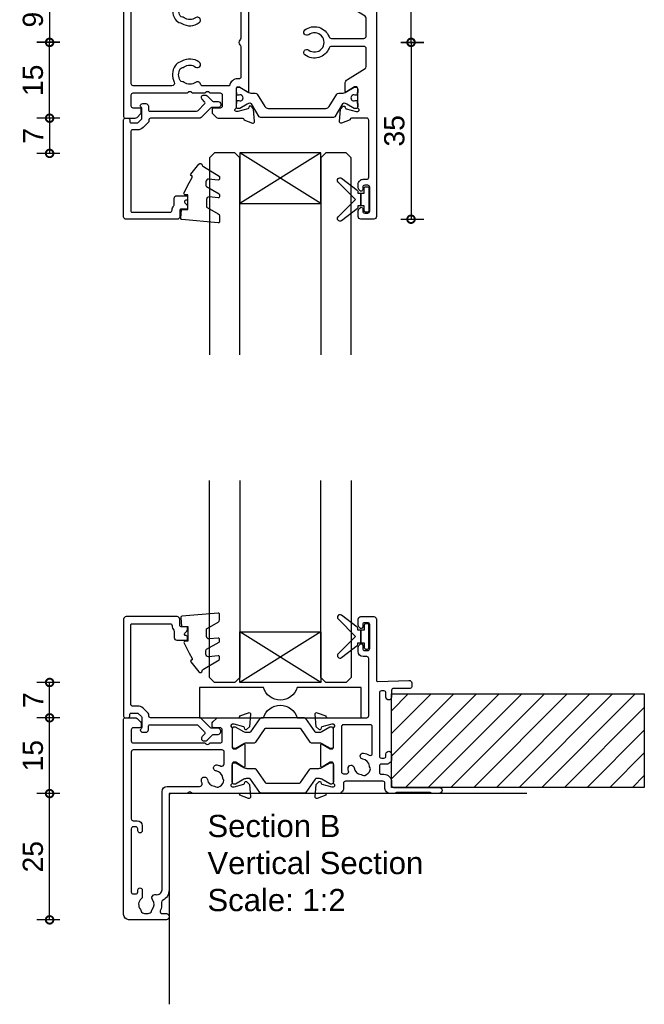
# Model space of a CAD drawing. Header units: millimetres. Extents: x 80 to 17288, y -2623 to 7492.
# Tile 69 of 125: x 9740 to 9863, y 1853 to 2048. Entities that reach past the tile are written whole.
import ezdxf

# ---------------------------------------------------------------- set-up
doc = ezdxf.new("R2010")
doc.units = ezdxf.units.MM
for name, color, linetype in [('Extrusion', 2, 'Continuous'), ('Glass', 140, 'Continuous'), ('Gray', 8, 'Continuous'), ('Gussets', 1, 'Continuous'), ('polyamide', 6, 'Continuous')]:
    doc.layers.add(name, color=color, linetype=linetype)
doc.layers.add('UNO-Dark Grey', color=7, linetype='Continuous', lineweight=13, true_color=0x44474e)
doc.styles.add('UNO Text', font='arial.ttf')
doc.dimstyles.new('UNO', dxfattribs={"dimtxt": 2, "dimasz": 1.5, "dimexe": 1.25, "dimexo": 0.625, "dimtad": 1, "dimdec": 1, "dimzin": 9, "dimtxsty": 'UNO Text', "dimblk": 'DOTSMALL', "dimcen": 2.5, "dimadec": 0, "dimazin": 0, "dimtfac": 1, "dimtdec": 1, "dimtmove": 0, "dimatfit": 3, "dimfxl": 1, "dimfxlon": 1, "dimarcsym": 0})

# ---------------------------------------------------------------- blocks, each defined once
blk = doc.blocks.new('_DotSmall')
at = {"color": 0, "linetype": 'ByBlock', "const_width": 0.5}
blk.add_lwpolyline([(-0.0625, 0, 1), (0.0625, 0, 1)], format="xyb", close=True, dxfattribs=at)
blk = doc.blocks.new('*D206')
at = {"color": 0, "lineweight": -2, "transparency": 16777216}
for p, q in [((9747.64, 2052.17), (9743.14, 2052.17)), ((9745.64, 2052.17), (9745.64, 2043.18)), ((9747.64, 2043.18), (9743.14, 2043.18))]:
    blk.add_line(p, q, dxfattribs=at)
at = {"layer": 'Defpoints', "color": 0, "transparency": 16777216}
for p in [(9754.78, 2052.17), (9745.64, 2043.18), (9800.28, 2043.18)]:
    blk.add_point(p, dxfattribs=at)
at = {"color": 0, "lineweight": -2, "transparency": 16777216, "xscale": 3, "yscale": 3, "zscale": 3}
for p, rotation in [((9745.64, 2052.17), 90), ((9745.64, 2043.18), 270)]:
    blk.add_blockref('_DotSmall', p, dxfattribs=dict(at, rotation=rotation))
at = {"color": 0, "transparency": 16777216, "insert": (9742.35, 2047.67), "char_height": 4, "attachment_point": 5, "rotation": 90, "style": 'UNO Text'}
blk.add_mtext('9', dxfattribs=at)
blk = doc.blocks.new('*D208')
at = {"color": 0, "lineweight": -2, "transparency": 16777216}
for p, q in [((9815.14, 2078.18), (9819.64, 2078.18)), ((9817.14, 2043.18), (9817.14, 2078.18)), ((9815.14, 2043.18), (9819.64, 2043.18))]:
    blk.add_line(p, q, dxfattribs=at)
at = {"layer": 'Defpoints', "color": 0, "transparency": 16777216}
for p in [(9795.52, 2078.18), (9817.14, 2078.18), (9800.28, 2043.18)]:
    blk.add_point(p, dxfattribs=at)
at = {"color": 0, "lineweight": -2, "transparency": 16777216, "xscale": 3, "yscale": 3, "zscale": 3}
for p, rotation in [((9817.14, 2078.18), 90), ((9817.14, 2043.18), 270)]:
    blk.add_blockref('_DotSmall', p, dxfattribs=dict(at, rotation=rotation))
at = {"color": 0, "transparency": 16777216, "insert": (9813.85, 2060.68), "char_height": 4, "attachment_point": 5, "rotation": 90, "style": 'UNO Text'}
blk.add_mtext('35', dxfattribs=at)
blk = doc.blocks.new('BACKSEAL1.5')
at = {"layer": 'Gussets'}
for points in [[(-0.35, -2.9), (0.3, -2.9), (0.3, -1.65), (0.3, -0.4), (-0.35, -0.4), (-0.35, -0.02, 0.233448), (-0.45, 0.18), (-3.55, 2.55, 0.936585), (-4.2, 1.8), (-0.75, -1.65), (-4.2, -5.1, 0.936585), (-3.55, -5.85), (-0.45, -3.48, 0.233448), (-0.35, -3.28)], [(1.6, 0.85), (1.2, 0.85, 0.414214), (0.95, 0.6), (0.95, -0.4), (0.3, -0.4), (0.3, -1.65), (0.3, -2.9), (0.95, -2.9), (0.95, -3.9, 0.414214), (1.2, -4.15), (1.6, -4.15, 0.414214), (1.85, -3.9), (1.85, -1.65), (1.85, 0.6, 0.414214)]]:
    blk.add_lwpolyline(points, format="xyb", close=True, dxfattribs=at)
blk = doc.blocks.new('*D215')
at = {"color": 0, "lineweight": -2, "transparency": 16777216}
for p, q in [((9747.64, 1894.44), (9743.14, 1894.44)), ((9745.64, 1869.44), (9745.64, 1894.44)), ((9747.64, 1869.44), (9743.14, 1869.44))]:
    blk.add_line(p, q, dxfattribs=at)
at = {"layer": 'Defpoints', "color": 0, "transparency": 16777216}
for p in [(9745.64, 1894.44), (9805.08, 1894.44), (9764.78, 1869.44)]:
    blk.add_point(p, dxfattribs=at)
at = {"color": 0, "lineweight": -2, "transparency": 16777216, "xscale": 3, "yscale": 3, "zscale": 3}
for p, rotation in [((9745.64, 1894.44), 90), ((9745.64, 1869.44), 270)]:
    blk.add_blockref('_DotSmall', p, dxfattribs=dict(at, rotation=rotation))
at = {"color": 0, "transparency": 16777216, "insert": (9742.35, 1881.94), "char_height": 4, "attachment_point": 5, "rotation": 90, "style": 'UNO Text'}
blk.add_mtext('25', dxfattribs=at)
blk = doc.blocks.new('*D216')
at = {"color": 0, "lineweight": -2, "transparency": 16777216}
for p, q in [((9747.64, 1909.44), (9743.14, 1909.44)), ((9745.64, 1894.44), (9745.64, 1909.44)), ((9747.64, 1894.44), (9743.14, 1894.44))]:
    blk.add_line(p, q, dxfattribs=at)
at = {"layer": 'Defpoints', "color": 0, "transparency": 16777216}
for p in [(9745.64, 1909.44), (9761.58, 1909.44), (9805.08, 1894.44)]:
    blk.add_point(p, dxfattribs=at)
at = {"color": 0, "lineweight": -2, "transparency": 16777216, "xscale": 3, "yscale": 3, "zscale": 3}
for p, rotation in [((9745.64, 1909.44), 90), ((9745.64, 1894.44), 270)]:
    blk.add_blockref('_DotSmall', p, dxfattribs=dict(at, rotation=rotation))
at = {"color": 0, "transparency": 16777216, "insert": (9742.35, 1901.94), "char_height": 4, "attachment_point": 5, "rotation": 90, "style": 'UNO Text'}
blk.add_mtext('15', dxfattribs=at)
blk = doc.blocks.new('*D217')
at = {"color": 0, "lineweight": -2, "transparency": 16777216}
for p, q in [((9747.64, 1916.44), (9743.14, 1916.44)), ((9745.64, 1909.44), (9745.64, 1916.44)), ((9747.64, 1909.44), (9743.14, 1909.44))]:
    blk.add_line(p, q, dxfattribs=at)
at = {"layer": 'Defpoints', "color": 0, "transparency": 16777216}
for p in [(9745.64, 1916.44), (9783.28, 1916.44), (9761.48, 1909.44)]:
    blk.add_point(p, dxfattribs=at)
at = {"color": 0, "lineweight": -2, "transparency": 16777216, "xscale": 3, "yscale": 3, "zscale": 3}
for p, rotation in [((9745.64, 1916.44), 90), ((9745.64, 1909.44), 270)]:
    blk.add_blockref('_DotSmall', p, dxfattribs=dict(at, rotation=rotation))
at = {"color": 0, "transparency": 16777216, "insert": (9742.39, 1912.94), "char_height": 4, "attachment_point": 5, "rotation": 90, "style": 'UNO Text'}
blk.add_mtext('7', dxfattribs=at)
blk = doc.blocks.new('*D218')
at = {"color": 0, "lineweight": -2, "transparency": 16777216}
for p, q in [((9747.64, 2043.16), (9743.14, 2043.16)), ((9745.64, 2028.16), (9745.64, 2043.16)), ((9747.64, 2028.16), (9743.14, 2028.16))]:
    blk.add_line(p, q, dxfattribs=at)
at = {"layer": 'Defpoints', "color": 0, "transparency": 16777216}
for p in [(9745.64, 2043.16), (9800.28, 2043.16), (9761.57, 2028.16)]:
    blk.add_point(p, dxfattribs=at)
at = {"color": 0, "lineweight": -2, "transparency": 16777216, "xscale": 3, "yscale": 3, "zscale": 3}
for p, rotation in [((9745.64, 2043.16), 90), ((9745.64, 2028.16), 270)]:
    blk.add_blockref('_DotSmall', p, dxfattribs=dict(at, rotation=rotation))
at = {"color": 0, "transparency": 16777216, "insert": (9742.35, 2035.66), "char_height": 4, "attachment_point": 5, "rotation": 90, "style": 'UNO Text'}
blk.add_mtext('15', dxfattribs=at)
blk = doc.blocks.new('*D219')
at = {"color": 0, "lineweight": -2, "transparency": 16777216}
for p, q in [((9815.14, 2043.16), (9819.64, 2043.16)), ((9817.14, 2043.16), (9817.14, 2008.16)), ((9815.14, 2008.16), (9819.64, 2008.16))]:
    blk.add_line(p, q, dxfattribs=at)
at = {"layer": 'Defpoints', "color": 0, "transparency": 16777216}
for p in [(9800.28, 2043.16), (9795.52, 2008.16), (9817.14, 2008.16)]:
    blk.add_point(p, dxfattribs=at)
at = {"color": 0, "lineweight": -2, "transparency": 16777216, "xscale": 3, "yscale": 3, "zscale": 3}
for p, rotation in [((9817.14, 2043.16), 90), ((9817.14, 2008.16), 270)]:
    blk.add_blockref('_DotSmall', p, dxfattribs=dict(at, rotation=rotation))
at = {"color": 0, "transparency": 16777216, "insert": (9813.85, 2025.66), "char_height": 4, "attachment_point": 5, "rotation": 90, "style": 'UNO Text'}
blk.add_mtext('35', dxfattribs=at)
blk = doc.blocks.new('*D220')
at = {"color": 0, "lineweight": -2, "transparency": 16777216}
for p, q in [((9747.64, 2028.16), (9743.14, 2028.16)), ((9745.64, 2028.16), (9745.64, 2021.19)), ((9747.64, 2021.19), (9743.14, 2021.19))]:
    blk.add_line(p, q, dxfattribs=at)
at = {"layer": 'Defpoints', "color": 0, "transparency": 16777216}
for p in [(9761.57, 2028.16), (9745.64, 2021.19), (9783.28, 2021.19)]:
    blk.add_point(p, dxfattribs=at)
at = {"color": 0, "lineweight": -2, "transparency": 16777216, "xscale": 3, "yscale": 3, "zscale": 3}
for p, rotation in [((9745.64, 2028.16), 90), ((9745.64, 2021.19), 270)]:
    blk.add_blockref('_DotSmall', p, dxfattribs=dict(at, rotation=rotation))
at = {"color": 0, "transparency": 16777216, "insert": (9742.39, 2024.67), "char_height": 4, "attachment_point": 5, "rotation": 90, "style": 'UNO Text'}
blk.add_mtext('7', dxfattribs=at)
blk = doc.blocks.new('*U221')
at = {"layer": 'Glass'}
for p, q in [((-8, 0), (8, 10)), ((-8, 10), (8, 0))]:
    blk.add_line(p, q, dxfattribs=at)
for points in [[(-14, 40), (-14, 1), (-13, 0), (-9, 0), (-8, 1), (-8, 40)], [(8, 40), (8, 1), (9, 0), (13, 0), (14, 1), (14, 40)]]:
    blk.add_lwpolyline(points, dxfattribs=at)
blk.add_lwpolyline([(-8, 0), (8, 0), (8, 10), (-8, 10)], close=True, dxfattribs=at)
blk = doc.blocks.new('Glass Block')
at = {"ltscale": 0.5}
blk.add_lwpolyline([(-12.65, 0, 0.745356), (-19.35, 0), (-32, 0), (-32, 6), (-19.35, 6, 0.745356), (-12.65, 6), (0, 6), (0, 0)], format="xyb", close=True, dxfattribs=at)
blk = doc.blocks.new('421100')
at = {"layer": 'Extrusion'}
for points in [[(48.5, -26.7), (48.5, -15.4, 0.414214), (48.1, -15), (45.1, -15, 0.414165), (44.8, -15.3), (44.8, -15.36), (43.1, -15.98, -0.548619), (42.7, -15.67), (42.92, -13.2), (43.46, -12.66, -0.57735), (43.79, -12.75), (43.87, -13.03, 0.267949), (44.01, -13.17), (46, -13.7), (46.3, -13.7, 0.767241), (46.45, -13.14, -0.267949), (46.3, -12.88), (46.3, -9.1, 0.414214), (46, -8.8), (45.69, -8.8), (44.1, -9.77, -0.585472), (43.8, -9.6), (43.8, -8.17, -0.261413), (44.28, -7.32), (47.76, -5.2, 0.261413), (48, -4.77), (48, -1.3, 0.414186), (47.5, -0.8), (41.11, -0.8, 0.309729), (40.64, -1.12, -0.497695), (35.88, -2.48, -1), (36.61, -1.52, 2.00569), (36.61, 1.52, -1), (35.88, 2.48, -0.497634), (40.64, 1.12, 0.309676), (41.1, 0.8), (47.5, 0.8, 0.414241), (48, 1.3), (48, 4.77, 0.261413), (47.76, 5.2), (44.28, 7.32, -0.261413), (43.8, 8.17), (43.8, 9.6, -0.585555), (44.1, 9.77), (45.69, 8.8), (46, 8.8, 0.414214), (46.3, 9.1), (46.3, 12.88, -0.267949), (46.45, 13.14, 0.767327), (46.3, 13.7), (46.04, 13.7, 0.065543), (45.96, 13.69), (44.01, 13.17, 0.267949), (43.87, 13.02), (43.79, 12.75, -0.57735), (43.46, 12.66), (42.92, 13.2), (42.7, 15.67, -0.548619), (43.1, 15.98), (44.8, 15.36), (44.8, 15.3, 0.414214), (45.1, 15), (48.1, 15, 0.414214), (48.5, 15.4), (48.5, 26.7, 0.414214), (48.1, 27.1), (47.4, 27.1, -0.414214), (46.4, 28.1), (46.4, 28.77, -0.198912), (46.55, 29.12), (46.79, 29.36, -0.198912), (47, 29.45, -0.414214), (47.3, 29.15), (47.3, 28.7, 0.414214), (47.7, 28.3), (48.3, 28.3, 0.414214), (48.7, 28.7), (48.7, 33.4, 0.414214), (48.3, 33.8), (47.7, 33.8, 0.414214), (47.3, 33.4), (47.3, 32.95, -0.414214), (47, 32.65, -0.198912), (46.79, 32.74), (46.55, 32.98, -0.198912), (46.4, 33.33), (46.4, 34.5, -0.414214), (46.9, 35), (49.5, 35, -0.414214), (50, 34.5), (50, -34.5, -0.414214), (49.5, -35), (46.9, -35, -0.414214), (46.4, -34.5), (46.4, -33.33, -0.198912), (46.55, -32.98), (46.79, -32.74, -0.198912), (47, -32.65, -0.414214), (47.3, -32.95), (47.3, -33.4, 0.414214), (47.7, -33.8), (48.3, -33.8, 0.414214), (48.7, -33.4), (48.7, -28.7, 0.414214), (48.3, -28.3), (47.7, -28.3, 0.414214), (47.3, -28.7), (47.3, -29.15, -0.414214), (47, -29.45, -0.198912), (46.79, -29.36), (46.55, -29.12, -0.198912), (46.4, -28.77), (46.4, -28.1, -0.414214), (47.4, -27.1), (48.1, -27.1, 0.414214)], [(23.5, -15, -0.414277), (23.8, -15.3), (23.8, -15.36), (25.5, -15.98, 0.548619), (25.9, -15.67), (25.68, -13.2), (25.14, -12.66, 0.57735), (24.81, -12.75), (24.73, -13.03, -0.267949), (24.59, -13.17), (22.6, -13.7), (22.3, -13.7, -0.767329), (22.15, -13.14, 0.290602), (22.3, -12.85), (22.3, -9.1, -0.414214), (22.6, -8.8), (22.82, -8.8, -0.137872), (22.97, -8.84), (24.5, -9.77, 0.585524), (24.8, -9.6), (24.8, 9.6, 0.585524), (24.5, 9.77), (22.97, 8.84, -0.137872), (22.82, 8.8), (22.6, 8.8, -0.414214), (22.3, 9.1), (22.3, 12.88, 0.267949), (22.15, 13.14, -0.767327), (22.3, 13.7), (22.56, 13.7, -0.065543), (22.64, 13.69), (24.59, 13.17, -0.267949), (24.73, 13.03), (24.81, 12.75, 0.57735), (25.14, 12.66), (25.68, 13.2), (25.9, 15.67, 0.548619), (25.5, 15.98), (23.8, 15.36), (23.8, 15.3, -0.414326), (23.5, 15), (18.71, 15, 0.198912), (18.35, 14.85), (17.65, 14.15, 0.198912), (17.5, 13.79), (17.5, 13.3, 0.414214), (17.8, 13), (19.1, 13, -0.414214), (19.5, 12.6), (19.5, 10.4, -0.414214), (19.1, 10), (17.1, 10), (16.95, 9.85, -0.414214), (16.25, 9.85), (16.1, 10), (13.6, 10), (13.45, 9.85, -0.414214), (12.75, 9.85), (12.6, 10), (1.9, 10, -0.414214), (1.5, 10.4), (1.5, 12.6, -0.414214), (1.9, 13), (3.2, 13, 0.414214), (3.5, 13.3), (3.5, 13.79, 0.198912), (3.35, 14.15), (2.65, 14.85, 0.198912), (2.29, 15), (0.3, 15, 0.414214), (0, 14.7), (0, -14.7, 0.414214), (0.3, -15), (2.29, -15, 0.198912), (2.65, -14.85), (3.35, -14.15, 0.198912), (3.5, -13.79), (3.5, -13.3, 0.414214), (3.2, -13), (1.9, -13, -0.414214), (1.5, -12.6), (1.5, -10.4, -0.414214), (1.9, -10), (12.6, -10), (12.75, -9.85, -0.414214), (13.45, -9.85), (13.6, -10), (16.1, -10), (16.25, -9.85, -0.414214), (16.95, -9.85), (17.1, -10), (19.1, -10, -0.414214), (19.5, -10.4), (19.5, -12.6, -0.414214), (19.1, -13), (17.8, -13, 0.414214), (17.5, -13.3), (17.5, -13.79, 0.198912), (17.65, -14.15), (18.35, -14.85, 0.198912), (18.71, -15)], [(11.24, -3.85, 0.199616), (10.18, -4.62, 0.253907), (10.02, -7.88, -0.552604), (9.57, -8.6), (1.9, -8.6, -0.414214), (1.5, -8.2), (1.5, 8.2, -0.414214), (1.9, 8.6), (9.57, 8.6, -0.552604), (10.02, 7.88, 0.253907), (10.18, 4.62, 0.199616), (11.24, 3.85, -0.074737), (11.52, 3.73, 0.304088), (14.97, 3.92, 1), (14.24, 4.88, -0.330962), (11.98, 4.87, 0.14398), (11.62, 5, -0.245791), (11.2, 5.25, -0.280014), (11.2, 7.55, -0.245791), (11.62, 7.8, 0.14398), (11.98, 7.93, -0.330962), (14.24, 7.92, 0.528125), (15.18, 8.23, -0.336333), (15.66, 8.6), (20.93, 8.6, 0.363159), (22.6, 7.2), (22.9, 7.2, -0.414214), (23.2, 6.9), (23.2, 0.85, -0.223888), (23.02, 0.46, 0.471405), (23.02, -0.46, -0.223888), (23.2, -0.85), (23.2, -6.9, -0.414214), (22.9, -7.2), (22.6, -7.2, 0.363159), (20.93, -8.6), (15.66, -8.6, -0.336333), (15.18, -8.23, 0.528125), (14.24, -7.92, -0.330962), (11.98, -7.93, 0.14398), (11.62, -7.8, -0.245791), (11.2, -7.55, -0.280014), (11.2, -5.25, -0.245791), (11.62, -5, 0.14398), (11.98, -4.87, -0.330962), (14.24, -4.88, 1), (14.97, -3.92, 0.304088), (11.52, -3.73, -0.074737)]]:
    blk.add_lwpolyline(points, format="xyb", close=True, dxfattribs=at)
at = {"layer": 'polyamide'}
for points in [[(22.8, 11.53, -1.569905), (22.8, 10.45, 0.109556), (22.71, 10.46), (22.6, 10.46, 0.414214), (22.4, 10.26), (22.4, 9.89), (22.3, 9.89), (22.3, 9.26, 0.414214), (22.7, 8.86, 0.182748), (22.97, 8.89), (24.77, 9.93, -0.131214), (25.17, 10.04), (26.02, 10.04, 0.261185), (26.45, 10.28), (27.91, 12.68, -0.261646), (28.59, 13.06), (40, 13.06, -0.261646), (40.69, 12.68), (42.15, 10.28, 0.261185), (42.58, 10.04), (43.43, 10.04, -0.131214), (43.83, 9.93), (45.63, 8.89, 0.182748), (45.9, 8.86, 0.414214), (46.3, 9.26), (46.3, 9.89), (46.2, 9.89), (46.2, 10.26, 0.414214), (46, 10.46), (45.89, 10.46, 0.109556), (45.8, 10.45, -1.569905), (45.8, 11.53, 0.109544), (45.89, 11.51), (46, 11.51, 0.414214), (46.2, 11.71), (46.2, 12.09), (46.3, 12.09), (46.3, 12.71, 0.414225), (45.9, 13.11), (45.73, 13.11, 0.131652), (45.63, 13.09), (44.14, 12.22, -0.120828), (43.6, 12.04), (43.59, 12.04, -0.261646), (43.33, 12.18), (41.79, 14.72, 0.261646), (41.53, 14.86), (27.07, 14.86, 0.261646), (26.81, 14.72), (25.27, 12.18, -0.261646), (25.01, 12.04), (25, 12.04, -0.120828), (24.46, 12.22), (22.97, 13.09, 0.131652), (22.87, 13.11), (22.7, 13.11, 0.414225), (22.3, 12.71), (22.3, 12.09), (22.4, 12.09), (22.4, 11.71, 0.414214), (22.6, 11.51), (22.71, 11.51, 0.109544)], [(22.8, -11.53, 1.569905), (22.8, -10.45, -0.109556), (22.71, -10.46), (22.6, -10.46, -0.414214), (22.4, -10.26), (22.4, -9.89), (22.3, -9.89), (22.3, -9.26, -0.414214), (22.7, -8.86, -0.182748), (22.97, -8.89), (24.77, -9.93, 0.131214), (25.17, -10.04), (26.02, -10.04, -0.261185), (26.45, -10.28), (27.91, -12.68, 0.261646), (28.59, -13.06), (40, -13.06, 0.261646), (40.69, -12.68), (42.15, -10.28, -0.261185), (42.58, -10.04), (43.43, -10.04, 0.131214), (43.83, -9.93), (45.63, -8.89, -0.182748), (45.9, -8.86, -0.414214), (46.3, -9.26), (46.3, -9.89), (46.2, -9.89), (46.2, -10.26, -0.414214), (46, -10.46), (45.89, -10.46, -0.109556), (45.8, -10.45, 1.569905), (45.8, -11.53, -0.109544), (45.89, -11.51), (46, -11.51, -0.414214), (46.2, -11.71), (46.2, -12.09), (46.3, -12.09), (46.3, -12.71, -0.414225), (45.9, -13.11), (45.73, -13.11, -0.131652), (45.63, -13.09), (44.14, -12.22, 0.120828), (43.6, -12.04), (43.59, -12.04, 0.261646), (43.33, -12.18), (41.79, -14.72, -0.261646), (41.53, -14.86), (27.07, -14.86, -0.261646), (26.81, -14.72), (25.27, -12.18, 0.261646), (25.01, -12.04), (25, -12.04, 0.120828), (24.46, -12.22), (22.97, -13.09, -0.131652), (22.87, -13.11), (22.7, -13.11, -0.414225), (22.3, -12.71), (22.3, -12.09), (22.4, -12.09), (22.4, -11.71, -0.414214), (22.6, -11.51), (22.71, -11.51, -0.109544)]]:
    blk.add_lwpolyline(points, format="xyb", close=True, dxfattribs=at)
blk = doc.blocks.new('521000')
at = {"layer": 'Extrusion'}
for points in [[(51, 28.8), (51.5, 28.8, -0.414214), (53, 27.3), (53, 26.6, 0.414214), (53.4, 26.2), (62.41, 26.2, -0.986364), (62.41, 25), (61, 25, -0.198912), (60.79, 25.09), (60.77, 25.11, 0.198912), (60.55, 25.2), (54.07, 25.2, 0.198912), (53.86, 25.11), (53.84, 25.09, -0.198962), (53.63, 25), (52.7, 25, -0.41415), (51.7, 26), (51.7, 27, 0.414214), (51.3, 27.4), (43.9, 27.4, 0.414214), (43.5, 27), (43.5, 26, -0.41422), (42.5, 25), (40.3, 25, 0.414157), (40, 24.7), (40, 24.64), (38.3, 24.02, -0.548619), (37.9, 24.33), (38.12, 26.8), (38.66, 27.34, -0.57735), (38.99, 27.25), (39.07, 26.97, 0.267949), (39.21, 26.83), (41.16, 26.31, 0.065543), (41.24, 26.3), (41.5, 26.3, 0.767227), (41.65, 26.86, -0.267949), (41.5, 27.12), (41.5, 30.9, 0.414214), (41.2, 31.2), (40.89, 31.2), (39.3, 30.23, -0.579702), (39, 30.4), (39, 34.6, -0.576766), (39.3, 34.77), (40.89, 33.8), (41.2, 33.8, 0.414214), (41.5, 34.1), (41.5, 37.88, -0.267949), (41.65, 38.14, 0.767227), (41.5, 38.7), (41.24, 38.7, 0.065543), (41.16, 38.69), (39.21, 38.17, 0.267949), (39.07, 38.02), (38.99, 37.75, -0.57735), (38.66, 37.66), (38.12, 38.2), (37.9, 40.67, -0.548619), (38.3, 40.98), (40, 40.36), (40, 40.3, 0.414157), (40.3, 40), (48.1, 40, 0.414217), (48.5, 40.4), (48.5, 51.7, 0.414214), (48.1, 52.1), (47.4, 52.1, -0.414193), (46.4, 53.1), (46.4, 53.97, -0.2), (46.55, 54.32), (46.79, 54.56, -0.2), (47, 54.65, -0.41), (47.3, 54.35), (47.3, 53.7, 0.414189), (47.7, 53.3), (48.3, 53.3, 0.414214), (48.7, 53.7), (48.7, 58.4, 0.414214), (48.3, 58.8), (47.7, 58.8, 0.41418), (47.3, 58.4), (47.3, 58.1), (47.3, 57.95, -0.41), (47, 57.65, -0.2), (46.79, 57.74), (46.55, 57.98, -0.2), (46.4, 58.33), (46.4, 59.5, -0.41), (46.9, 60), (49.5, 60, -0.41), (50, 59.5), (50, 47.44, 0.425129), (50.31, 47.14), (56.45, 47.36, -0.4453), (57, 46.87), (57, 46.1, -0.414214), (56.7, 45.8), (53.4, 45.8, 0.41428), (53, 45.4), (53, 44.05, -1), (51.9, 44.05), (51.9, 44.9, 0.414129), (51.5, 45.3), (51, 45.3, 0.414234), (50.6, 44.9), (50.6, 32.4, 0.414214), (51, 32), (51.5, 32, 0.414205), (51.9, 32.4), (51.9, 32.8, -0.996705), (53, 32.8), (53, 31.8, -0.414566), (52, 30.8), (51, 30.8, 0.414214), (50.6, 30.4), (50.6, 29.2, 0.414213)], [(21.5, 27.12, -0.267769), (21.35, 26.86, 0.76736), (21.5, 26.3), (21.76, 26.3, 0.065543), (21.84, 26.31), (23.79, 26.83, 0.267949), (23.93, 26.97), (24.01, 27.25, -0.57735), (24.34, 27.34), (24.88, 26.8), (25.1, 24.33, -0.548619), (24.7, 24.02), (23, 24.64), (23, 24.7, 0.414071), (22.7, 25), (13.6, 25), (13.45, 25.15, 0.414214), (12.75, 25.15), (12.6, 25), (9.4, 25, 0.414214), (9, 24.6), (9, 5.93, -0.277503), (7.71, 3.81, 0.316398), (7.5, 3.4, -0.138989), (7.26, 1.76, 0.543442), (7.63, 1.2), (8.5, 1.2, -0.414081), (9, 0.7), (9, 0.5, -0.414214), (8.5, 0), (1, 0, -0.414213), (0, 1), (0, 39.7, -0.414214), (0.3, 40), (2.29, 40, -0.198912), (2.65, 39.85), (3.35, 39.15, -0.198913), (3.5, 38.79), (3.5, 38.3, -0.414214), (3.2, 38), (1.9, 38, 0.414214), (1.5, 37.6), (1.5, 35.4, 0.414214), (1.9, 35), (16.1, 35), (16.25, 34.85, 0.414214), (16.95, 34.85), (17.1, 35), (19.1, 35, 0.414214), (19.5, 35.4), (19.5, 37.6, 0.414214), (19.1, 38), (17.8, 38, -0.414214), (17.5, 38.3), (17.5, 38.79, -0.2), (17.65, 39.15), (18.35, 39.85, -0.2), (18.71, 40), (22.7, 40, 0.414071), (23, 40.3), (23, 40.36), (24.7, 40.98, -0.548619), (25.1, 40.67), (24.88, 38.2), (24.34, 37.66, -0.57735), (24.01, 37.75), (23.93, 38.02, 0.267949), (23.79, 38.17), (21.84, 38.69, 0.065543), (21.76, 38.7), (21.5, 38.7, 0.76736), (21.35, 38.14, -0.267949), (21.5, 37.88), (21.5, 34.1, 0.414214), (21.8, 33.8), (22.02, 33.8, 0.137872), (22.17, 33.84), (23.7, 34.77, -0.585524), (24, 34.6), (24, 30.4, -0.585524), (23.7, 30.23), (22.17, 31.16, 0.137872), (22.02, 31.2), (21.8, 31.2, 0.414214), (21.5, 30.9)], [(2.7, 19.6, -0.414202), (3.7, 18.6), (3.7, 17.6, -0.889365), (2.8, 17.6), (2.8, 18, 0.414214), (2.4, 18.4), (1.9, 18.4, 0.414202), (1.5, 18), (1.5, 5.5, 0.414213), (1.9, 5.1), (2.4, 5.1, 0.414215), (2.8, 5.5), (2.8, 5.9, -0.889355), (3.7, 5.9), (3.7, 4.61, -0.219162), (3.49, 4.15, 0.403571), (3.32, 2.03, -0.12305), (3.46, 1.72, 0.239134), (3.74, 1.37, 0.221126), (5.26, 1.37, 0.239134), (5.54, 1.72, -0.12305), (5.68, 2.03, 0.347448), (5.72, 3.93, -0.702074), (6.38, 4.96, 0.481745), (7.6, 5.94), (7.6, 25.4, -0.414156), (8.6, 26.4), (15.04, 26.4, 0.513003), (15.51, 27.06, -0.048433), (15.39, 27.57, -1.000832), (16.58, 27.73, 0.348271), (17.95, 26.41, -0.12305), (18.27, 26.3, 0.239134), (18.72, 26.24, 0.221428), (19.79, 27.31, 0.239134), (19.74, 27.76, -0.12305), (19.62, 28.08, 0.348271), (18.3, 29.45, -1.000832), (18.46, 30.64, -0.070793), (19.2, 30.43, 0.541477), (19.9, 30.89), (19.9, 33.2, 0.414214), (19.5, 33.6), (1.9, 33.6, 0.414214), (1.5, 33.2), (1.5, 20, 0.414214), (1.9, 19.6)]]:
    blk.add_lwpolyline(points, format="xyb", close=True, dxfattribs=at)
blk.add_lwpolyline([(48.58, 32.57, 0.59317), (49.2, 32.9), (49.2, 38.2, 0.414223), (48.8, 38.6), (43.48, 38.6, 0.40033), (43.1, 38.2), (43.1, 29.3, 0.414214), (43.5, 28.9), (44.13, 28.9, 0.510119), (44.51, 29.42, -0.046438), (44.4, 29.92, -0.995868), (45.59, 30.07, 0.348271), (46.96, 28.75, -0.12305), (47.28, 28.63, 0.239134), (47.72, 28.58, 0.221428), (48.8, 29.65, 0.239134), (48.74, 30.1, -0.12305), (48.63, 30.42, 0.348271), (47.31, 31.79, -1.000832), (47.47, 32.98, -0.110255), (48.58, 32.57)], format="xyb", dxfattribs=at)
blk.add_lwpolyline([(21.5, 27.73), (21.5, 27.73)], close=True, dxfattribs=at)
at = {"layer": 'polyamide'}
for points in [[(21.9, 33.94), (22.11, 33.94, 0.131652), (22.21, 33.97), (23.79, 34.88, -0.131652), (24.39, 35.04), (25.88, 35.04, 0.244698), (26.13, 35.17), (28.01, 37.85, -0.244698), (28.18, 37.94), (34.82, 37.94, -0.244698), (34.99, 37.85), (36.87, 35.17, 0.244698), (37.11, 35.04), (38.61, 35.04, -0.131652), (39.21, 34.88), (40.84, 33.94), (41.2, 33.94, 0.414214), (41.5, 34.24), (41.5, 37.74, 0.414214), (41.1, 38.14), (40.89, 38.14, 0.131652), (40.79, 38.11), (39.21, 37.2, -0.131652), (38.61, 37.04), (38.16, 37.04, -0.244698), (37.91, 37.17), (36.06, 39.81, 0.244698), (35.81, 39.94), (27.19, 39.94, 0.244698), (26.94, 39.81), (25.09, 37.17, -0.103471), (25, 37.08, -0.13774), (24.84, 37.04), (24.39, 37.04, -0.131652), (23.79, 37.2), (22.16, 38.14), (21.8, 38.14, 0.414998), (21.5, 37.84), (21.5, 34.34, 0.414214)], [(21.9, 31.06), (22.11, 31.06, -0.131652), (22.21, 31.03), (23.79, 30.12, 0.131652), (24.39, 29.96), (25.88, 29.96, -0.244698), (26.13, 29.83), (28.01, 27.15, 0.244698), (28.18, 27.06), (34.82, 27.06, 0.244698), (34.99, 27.15), (36.87, 29.83, -0.244698), (37.11, 29.96), (38.61, 29.96, 0.131652), (39.21, 30.12), (40.84, 31.06), (41.2, 31.06, -0.414214), (41.5, 30.76), (41.5, 27.26, -0.414214), (41.1, 26.86), (40.89, 26.86, -0.131652), (40.79, 26.89), (39.21, 27.8, 0.131652), (38.61, 27.96), (38.16, 27.96, 0.244698), (37.91, 27.83), (36.06, 25.19, -0.244698), (35.81, 25.06), (27.19, 25.06, -0.244698), (26.94, 25.19), (25.09, 27.83, 0.103471), (25, 27.92, 0.13774), (24.84, 27.96), (24.39, 27.96, 0.131652), (23.79, 27.8), (22.16, 26.86), (21.8, 26.86, -0.414998), (21.5, 27.16), (21.5, 30.66, -0.414214)]]:
    blk.add_lwpolyline(points, format="xyb", close=True, dxfattribs=at)
blk = doc.blocks.new('421802')
at = {"layer": 'Extrusion'}
blk.add_lwpolyline([(9.2, 23.15, -0.400098), (9.6, 22.76, 0.145125), (9.92, 21.85, -0.157511), (10, 21.62), (10, 20.4, 0.414214), (10.5, 19.9), (12.35, 19.9, 0.414214), (12.65, 20.2), (12.65, 20.5, 0.414214), (12.35, 20.8), (12.32, 20.8, -0.668179), (12.11, 21.31), (12.5, 21.7, 0.198912), (12.65, 22.05), (12.65, 22.25, 0.414214), (12.35, 22.55), (11.4, 22.55, -0.414214), (11.1, 22.85), (11.1, 24.05, 0.414214), (10.6, 24.55), (0.5, 24.55, 0.414214), (0, 24.05), (0, 4.85, 0.414214), (0.3, 4.55), (0.9, 4.55, 0.414214), (1.2, 4.85), (1.2, 5.15, -0.414214), (1.5, 5.45), (2.7, 5.45, -0.198912), (2.91, 5.36), (3.51, 4.76, -0.198912), (3.6, 4.55), (3.6, 2.59, -0.267785), (3.45, 2.33, 0.492955), (3.39, 1.86), (3.45, 1.79, 0.198912), (3.8, 1.65), (4.4, 1.65, 0.414214), (4.9, 2.15), (4.9, 2.85, -0.414214), (5.2, 3.15), (14.4, 3.15, -0.19891), (14.75, 3), (16.03, 1.72, -0.414214), (16.03, 1.3), (15.53, 0.8, 0.668179), (15.88, -0.05), (16.17, -0.05, 0.198912), (16.52, 0.09), (17.59, 1.16, -0.198912), (17.8, 1.25), (18.7, 1.25, 0.414214), (19.2, 1.75), (19.2, 1.95, 0.414214), (18.7, 2.45), (17.4, 2.45, -0.198912), (17.19, 2.53), (15.33, 4.4, 0.198912), (14.98, 4.55), (5.3, 4.55, -0.414213), (5, 4.85), (5, 5.06, 0.198839), (4.85, 5.41), (3.86, 6.41, 0.198912), (2.8, 6.85), (1.7, 6.85, -0.414204), (1.4, 7.15), (1.4, 22.85, -0.414223), (1.7, 23.15)], format="xyb", close=True, dxfattribs=at)
blk = doc.blocks.new('*U559')
at = {"linetype": 'ByBlock'}
h = blk.add_hatch(dxfattribs=at)
h.set_pattern_fill('ANSI31', color=40)
h.set_pattern_definition([(45, (90, 9e-13), (-2.245064, 2.245064), [])])
h.paths.add_polyline_path([(-50, -18.5), (-50, 0), (0, 0), (0, -18.5)])
at = {"color": 40, "linetype": 'Continuous'}
blk.add_lwpolyline([(-50, -18.5), (-50, 0), (0, 0), (0, -18.5)], close=True, dxfattribs=at)

msp = doc.modelspace()

# ---------------------------------------------------------------- linework, layer by layer
at = {"layer": 'Gray'}
msp.add_lwpolyline([(9840.02, 1894.44), (9769.28, 1894.44), (9769.28, 1852.72)], dxfattribs=at)
at = {"layer": 'Gussets'}
for points in [[(9772.81, 2014.48), (9773.27, 2015.36), (9773.82, 2016.43), (9773.84, 2016.73), (9773.7, 2016.75, -0.574588), (9773.58, 2017.07), (9775.15, 2019.07, -0.613071), (9775.84, 2018.89, 0.204408), (9776.06, 2018.57), (9779.15, 2016.69, -0.266679), (9779.27, 2016.47), (9779.27, 2016.17, -0.440011), (9779, 2015.92), (9777.09, 2016.09, 0.440011), (9776.55, 2015.59), (9776.55, 2014.84, 0.266679), (9776.67, 2014.62), (9779.15, 2013.17, -0.266679), (9779.27, 2012.96), (9779.27, 2012.66, -0.440011), (9779, 2012.41), (9777.22, 2012.56, 0.440011), (9776.67, 2012.06), (9776.67, 2010.7, 0.271081), (9776.8, 2010.48), (9778.99, 2009.25, -0.288187), (9779.27, 2008.8), (9779.27, 2007.7, -0.440011), (9779, 2007.45), (9771.8, 2008.08, -0.414214), (9771.57, 2008.35), (9771.72, 2010.08), (9772.97, 2010.08), (9772.97, 2012.98), (9772.52, 2012.98, -0.553939), (9772.25, 2013.41), (9772.81, 2014.48), (9773.27, 2015.36)], [(9772.81, 1923.15), (9773.27, 1922.26), (9773.82, 1921.2), (9773.84, 1920.9), (9773.7, 1920.87, 0.574588), (9773.58, 1920.55), (9775.15, 1918.56, 0.613071), (9775.84, 1918.74, -0.204408), (9776.06, 1919.06), (9779.15, 1920.94, 0.266679), (9779.27, 1921.16), (9779.27, 1921.46, 0.440011), (9779, 1921.71), (9777.09, 1921.54, -0.440011), (9776.55, 1922.04), (9776.55, 1922.79, -0.266679), (9776.67, 1923.01), (9779.15, 1924.45, 0.266679), (9779.27, 1924.67), (9779.27, 1924.97, 0.440011), (9779, 1925.22), (9777.22, 1925.06, -0.440011), (9776.67, 1925.56), (9776.67, 1926.93, -0.271081), (9776.8, 1927.14), (9778.99, 1928.37, 0.288187), (9779.27, 1928.82), (9779.27, 1929.93, 0.440011), (9779, 1930.18), (9771.8, 1929.55, 0.414214), (9771.57, 1929.28), (9771.72, 1927.55), (9772.97, 1927.55), (9772.97, 1924.65), (9772.52, 1924.65, 0.553939), (9772.25, 1924.22), (9772.81, 1923.15), (9773.27, 1922.26)]]:
    msp.add_lwpolyline(points, format="xyb", dxfattribs=at)

# ---------------------------------------------------------------- block references
for name, p in [('421100', (9760.28, 2043.17)), ('521000', (9760.28, 1869.47)), ('421802', (9760.28, 1904.92))]:
    msp.add_blockref(name, p)
at = {"xscale": -1, "rotation": 180}
msp.add_blockref('421802', (9760.28, 2032.7), dxfattribs=at)
at = {"rotation": 180}
for name, p in [('*U221', (9791.28, 2021.28)), ('*U559', (9813.28, 1895.67))]:
    msp.add_blockref(name, p, dxfattribs=at)
at = {"xscale": -1}
for name, p in [('*U221', (9791.28, 1916.44)), ('Glass Block', (9775.28, 1909.44))]:
    msp.add_blockref(name, p, dxfattribs=at)
at = {"layer": 'Gussets', "xscale": -1, "rotation": 180}
msp.add_blockref('BACKSEAL1.5', (9806.93, 2010.42), dxfattribs=at)
at = {"layer": 'Gussets'}
msp.add_blockref('BACKSEAL1.5', (9806.93, 1927.21), dxfattribs=at)

# ---------------------------------------------------------------- texts
at = {"layer": 'UNO-Dark Grey', "insert": (9776.86, 1890.23), "char_height": 4.4, "attachment_point": 1, "style": 'UNO Text'}
msp.add_mtext_dynamic_manual_height_columns('Section B\\PVertical Section\\PScale: 1:2', width=159.8073, gutter_width=12.5, heights=[64.85], dxfattribs=at)

# ---------------------------------------------------------------- dimensions: what is measured, and where the dimension line sits
for base, p1, p2, angle, picture, middle in [((9817.14, 2078.18), (9800.28, 2043.18), (9795.52, 2078.18), 270, '*D208', (9813.85, 2060.68)), ((9745.64, 2043.18), (9754.78, 2052.17), (9800.28, 2043.18), 270, '*D206', (9742.35, 2047.67)), ((9745.64, 2043.16), (9761.57, 2028.16), (9800.28, 2043.16), 90, '*D218', (9742.35, 2035.66)), ((9817.14, 2008.16), (9800.28, 2043.16), (9795.52, 2008.16), 90, '*D219', (9813.85, 2025.66)), ((9745.64, 2021.19), (9761.57, 2028.16), (9783.28, 2021.19), 90, '*D220', (9742.39, 2024.67)), ((9745.64, 1916.44), (9761.48, 1909.44), (9783.28, 1916.44), 90, '*D217', (9742.39, 1912.94)), ((9745.64, 1909.44), (9805.08, 1894.44), (9761.58, 1909.44), 90, '*D216', (9742.35, 1901.94)), ((9745.64, 1894.44), (9764.78, 1869.44), (9805.08, 1894.44), 90, '*D215', (9742.35, 1881.94))]:
    dim = msp.add_linear_dim(base=base, p1=p1, p2=p2, angle=angle, dimstyle='UNO')
    dim.commit()
    dim.dimension.update_dxf_attribs({"geometry": picture, "text_midpoint": middle})

doc.saveas('drawing.dxf')
